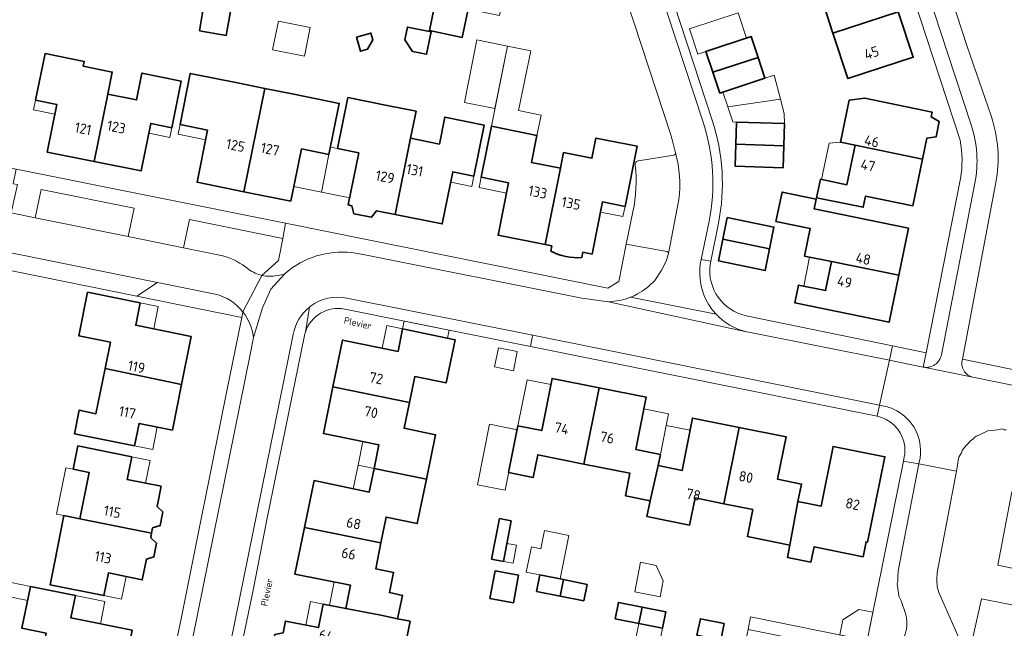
# Model space of a CAD drawing. Header units: metres. Extents: x 149984 to 156489, y 469398 to 478068.
# Tile 220 of 256: x 153202 to 153331, y 472093 to 472173. Entities that reach past the tile are written whole.
import ezdxf
from ezdxf.enums import TextEntityAlignment as Align

# ---------------------------------------------------------------- set-up
doc = ezdxf.new("R2010")
doc.units = ezdxf.units.M
doc.header["$LTSCALE"] = 0.75
for name, color, linetype, lineweight in [('B-WE-GR-BEPLANTING_CULTUUR_HEESTERS-GV', 252, 'Continuous', 18), ('B-WE-GR-BEPLANTING_CULTUUR_ROOS-GV', 252, 'Continuous', 18), ('B-WE-OG-BEBOUWING-GV', 6, 'Continuous', 35), ('B-WE-OG-BEBOUWING-T18', 1, 'Continuous', 18), ('B-WE-OG-BEBOUWING_LAGE TRAFO-GV', 6, 'Continuous', 18), ('B-WE-OG-BEBOUWING_LUIFEL-GV', 6, 'Continuous', 18), ('B-WE-OG-BEBOUWING_OVERBOUWING-GV', 6, 'Continuous', 18), ('B-WE-OG-TERREIN_BEGROEID-GV', 252, 'Continuous', 18), ('B-WE-OG-TERREIN_ERF-GV', 252, 'Continuous', 18), ('B-WE-OG-TOPOGRAFIE-T18', 7, 'Continuous', 18), ('B-WE-OG-WATER_MEER-GV', 252, 'Continuous', 18), ('B-WE-VH-GESLOTENVERHARDING_ASFALT-GV', 252, 'Continuous', 18), ('B-WE-VH-OPENVERHARDING_BETONSTRAATSTEEN-GV', 252, 'Continuous', 18), ('B-WE-VH-OPENVERHARDING_TEGEL-GV', 252, 'Continuous', 18)]:
    doc.layers.add(name, color=color, linetype=linetype, lineweight=lineweight)
doc.styles.add('NLCS-ISO-M500-T18', font='NLCS-ISO.ttf', dxfattribs={"height": 0.9})
doc.styles.add('NLCS-ISO-M750-T18', font='NLCS-ISO.ttf', dxfattribs={"height": 1.35})

msp = doc.modelspace()

# ---------------------------------------------------------------- linework, layer by layer
at = {"layer": 'B-WE-GR-BEPLANTING_CULTUUR_HEESTERS-GV', "flags": 128}
for points in [[(153234.037, 472139.461), (153236.192, 472141.386), (153236.756, 472144.3), (153224.542, 472146.785), (153223.783, 472143.068), (153228.897, 472142.037)], [(153227.926, 472137.014), (153220.357, 472138.535), (153217.641, 472136.752)], [(153217.641, 472136.752), (153231.4, 472133.931), (153231.554, 472134.678)], [(153407.845, 472053.849), (153398.314, 472078.218), (153379.365, 472082.767), (153377.323, 472083.311), (153376.078, 472083.959), (153375.736, 472084.256), (153372.085, 472087.877), (153371.501, 472088.253), (153338.872, 472095.015), (153328.275, 472097.085), (153326.698, 472090.078)]]:
    msp.add_lwpolyline(points, dxfattribs=at)
at = {"layer": 'B-WE-GR-BEPLANTING_CULTUUR_HEESTERS-GV'}
for points in [[(153228.897, 472142.037, -0.1021379), (153232.304, 472140.245)], [(153232.304, 472140.245, 0.1014233), (153234.037, 472139.461)], [(153231.554, 472134.678, 0.1676507), (153227.926, 472137.014)]]:
    msp.add_lwpolyline(points, format="xyb", dxfattribs=at)
at = {"layer": 'B-WE-GR-BEPLANTING_CULTUUR_ROOS-GV', "flags": 128}
msp.add_lwpolyline([(153216.516, 472144.531), (153217.308, 472148.251), (153205.115, 472150.711), (153204.367, 472146.988)], close=True, dxfattribs=at)
at = {"layer": 'B-WE-OG-BEBOUWING-GV', "flags": 128}
for points in [[(153308.805, 472171.192), (153317.35, 472173.99), (153315.39, 472179.95), (153304.56, 472176.38), (153305.32, 472174.08), (153307.61, 472174.84)], [(153261.764, 472177.879), (153257.484, 472178.762), (153255.988, 472171.51), (153260.268, 472170.627), (153261.03, 472174.32)], [(153225.842, 472171.492), (153229.371, 472170.892), (153229.948, 472174.283), (153226.419, 472174.883)], [(153308.805, 472171.192), (153310.76, 472165.22), (153319.31, 472168.03), (153317.35, 472173.99)], [(153256.185, 472171.339), (153253.085, 472171.967), (153252.751, 472170.322), (153253.735, 472168.787), (153255.592, 472168.411)], [(153246.416, 472170.656), (153246.938, 472168.803), (153247.869, 472169.066), (153248.56, 472170.3), (153248.309, 472171.19)], [(153293.08, 472166.055), (153298.992, 472168), (153298.09, 472170.74), (153292.18, 472168.79)], [(153212.07, 472154.37), (153213.85, 472163.195), (153214.432, 472166.079), (153210.651, 472166.842), (153210.78, 472167.48), (153205.64, 472168.51), (153204.4, 472162.4), (153207.18, 472161.84), (153205.92, 472155.61)], [(153298.992, 472168), (153293.08, 472166.055), (153293.98, 472163.32), (153299.89, 472165.27)], [(153213.85, 472163.195), (153212.07, 472154.37), (153218.22, 472153.13), (153219.48, 472159.36), (153222.23, 472158.8), (153223.46, 472164.91), (153218.33, 472165.94), (153217.63, 472162.43)], [(153234.416, 472163.95), (153230.63, 472164.71), (153224.66, 472165.91), (153223.31, 472159.21), (153226.91, 472158.49), (153225.54, 472151.66), (153231.68, 472150.42)], [(153231.68, 472150.42), (153237.82, 472149.18), (153239.2, 472156.02), (153242.81, 472155.29), (153244.16, 472161.98), (153238.2, 472163.19), (153234.416, 472163.95)], [(153251.495, 472147.435), (153253.5, 472157.425), (153254.213, 472160.943), (153250.43, 472161.71), (153245.3, 472162.75), (153243.95, 472156.07), (153246.72, 472155.5), (153245.34, 472148.68), (153245.807, 472148.586), (153246.09, 472147.527), (153248.378, 472147.065), (153249.051, 472147.929)], [(153320.523, 472154.688), (153321.089, 472157.409), (153322.306, 472157.588), (153322.709, 472159.598), (153321.655, 472160.233), (153321.78, 472160.84), (153312.96, 472162.66), (153310.908, 472162.385), (153309.782, 472156.92), (153311.695, 472156.525)], [(153251.495, 472147.435), (153257.65, 472146.19), (153259.03, 472153.01), (153261.78, 472152.46), (153263.13, 472159.14), (153257.99, 472160.18), (153257.28, 472156.66), (153253.5, 472157.425)], [(153296.08, 472156.655), (153302.37, 472156.44), (153302.47, 472159.33), (153296.18, 472159.54)], [(153271.111, 472143.485), (153273.12, 472153.505), (153269.35, 472154.26), (153270.05, 472157.78), (153264.08, 472158.98), (153262.74, 472152.3), (153266.32, 472151.58), (153264.95, 472144.72)], [(153302.37, 472156.44), (153296.08, 472156.655), (153295.98, 472153.77), (153302.27, 472153.55)], [(153320.523, 472154.688), (153311.695, 472156.525), (153310.623, 472151.324), (153307.164, 472152.038), (153306.667, 472149.629), (153312.769, 472148.37), (153313.073, 472149.845), (153319.25, 472148.57)], [(153308.61, 472141.255), (153317.42, 472139.48), (153318.69, 472145.64), (153306.34, 472148.19), (153306.6, 472149.449), (153302.134, 472150.371), (153301.341, 472146.527), (153305.806, 472145.605), (153305.058, 472141.983)], [(153294.39, 472144.185), (153300.505, 472142.95), (153301.08, 472145.78), (153294.96, 472147.02)], [(153300.505, 472142.95), (153294.39, 472144.185), (153293.82, 472141.35), (153299.93, 472140.12)], [(153317.42, 472139.48), (153308.61, 472141.255), (153307.83, 472137.47), (153304.31, 472138.19), (153303.83, 472135.86), (153316.15, 472133.32)], [(153223.513, 472125.181), (153224.77, 472131.47), (153217.51, 472132.93), (153218.08, 472135.86), (153211.22, 472137.25), (153210.08, 472131.54), (153214.19, 472130.72), (153213.495, 472127.252)], [(153243.34, 472124.865), (153253.355, 472122.83), (153254.05, 472126.21), (153258.16, 472125.37), (153259.32, 472131.04), (153252.46, 472132.46), (153251.87, 472129.5), (153244.59, 472130.98)], [(153223.513, 472125.181), (153213.495, 472127.252), (153212.31, 472121.34), (153210.09, 472121.79), (153209.48, 472118.73), (153217.37, 472117.15), (153217.95, 472120.08), (153222.32, 472119.21)], [(153278.18, 472124.745), (153272.03, 472125.96), (153270.68, 472119.13), (153267.56, 472119.75), (153266.34, 472113.65), (153269.56, 472113.01), (153270.16, 472115.97), (153276.195, 472114.755)], [(153253.355, 472122.83), (153243.34, 472124.865), (153242.09, 472118.75), (153249.36, 472117.25), (153248.725, 472114.17), (153255.575, 472112.78), (153256.77, 472118.6), (153252.66, 472119.45)], [(153284.86, 472109.95), (153285.94, 472114.55), (153286.22, 472116.02), (153282.99, 472116.66), (153284.33, 472123.53), (153278.18, 472124.745), (153276.195, 472114.755), (153282.23, 472113.54), (153281.64, 472110.61)], [(153294.525, 472109.56), (153296.545, 472119.535), (153290.41, 472120.77), (153289.07, 472113.93), (153285.94, 472114.55), (153284.86, 472109.95), (153284.45, 472107.9), (153290.03, 472106.77), (153290.75, 472110.32)], [(153294.525, 472109.56), (153298.3, 472108.8), (153297.6, 472105.26), (153303.17, 472104.152), (153304.227, 472109.848), (153304.69, 472112.14), (153301.56, 472112.77), (153302.68, 472118.3), (153296.545, 472119.535)], [(153219.593, 472105.69), (153219.73, 472106.39), (153220.73, 472106.69), (153221.08, 472108.49), (153220.3, 472109.19), (153220.83, 472111.85), (153216.41, 472112.74), (153217, 472115.69), (153209.95, 472117.12), (153209.34, 472114.07), (153211.4, 472113.66), (153210.176, 472107.599)], [(153303.17, 472104.152), (153302.85, 472102.53), (153305.93, 472101.91), (153306.339, 472103.92), (153312.739, 472102.619), (153313.134, 472104.58), (153313.33, 472104.54), (153315.6, 472115.7), (153308.83, 472117.07), (153307.252, 472109.237), (153304.227, 472109.848)], [(153239.595, 472106.46), (153249.615, 472104.42), (153250.3, 472107.8), (153254.38, 472106.96), (153255.575, 472112.78), (153248.725, 472114.17), (153248.09, 472111.09), (153240.86, 472112.58)], [(153219.593, 472105.69), (153210.176, 472107.599), (153208.082, 472108.011), (153206.9, 472102), (153206.3, 472098.95), (153213.35, 472097.53), (153213.94, 472100.49), (153218.37, 472099.59), (153218.91, 472102.31), (153219.9, 472102.6), (153220.25, 472104.4), (153219.48, 472105.11)], [(153265.136, 472107.606), (153264.111, 472102.307), (153265.646, 472102.01), (153266.671, 472107.309)], [(153249.615, 472104.42), (153239.595, 472106.46), (153238.33, 472100.34), (153245.63, 472098.9), (153245.01, 472095.83), (153249.59, 472094.95), (153251.81, 472094.5), (153252.46, 472097.55), (153250.72, 472097.92), (153251.27, 472100.57), (153248.93, 472101.04)], [(153264.564, 472100.77), (153263.887, 472097.16), (153266.962, 472096.583), (153267.638, 472100.193)], [(153273.102, 472097.464), (153273.522, 472099.621), (153270.44, 472100.24), (153270.01, 472098.08)], [(153204.89, 472088.31), (153215.65, 472086.11), (153217.05, 472092.99), (153209.02, 472094.61), (153209.61, 472097.55), (153203.75, 472098.74), (153202.62, 472093.25), (153205.78, 472092.6)], [(153273.102, 472097.464), (153276.18, 472096.85), (153276.61, 472099), (153273.522, 472099.621)], [(153249.59, 472094.95), (153245.01, 472095.83), (153242.06, 472096.42), (153241.45, 472093.34), (153237.11, 472094.2), (153236.797, 472092.631), (153235.729, 472092.436), (153235.133, 472089.445), (153236.045, 472088.855), (153235.884, 472088.048), (153245.69, 472086.095), (153251.598, 472084.918), (153253.44, 472094.17), (153251.81, 472094.5)], [(153283.821, 472096.023), (153280.71, 472096.64), (153280.29, 472094.49), (153283.381, 472093.87)], [(153283.821, 472096.023), (153283.381, 472093.87), (153286.47, 472093.25), (153286.91, 472095.41)], [(153291, 472092.34), (153294.13, 472091.71), (153294.56, 472093.87), (153291.44, 472094.49)]]:
    msp.add_lwpolyline(points, close=True, dxfattribs=at)
msp.add_lwpolyline([(153275.934, 472141.806), (153276.071, 472142.49), (153277.27, 472142.25), (153278.63, 472149.08), (153281.58, 472148.49), (153283.16, 472156.36), (153277.768, 472157.442), (153277.237, 472154.792), (153273.526, 472155.537), (153273.12, 472153.505), (153271.111, 472143.485), (153271.987, 472143.309), (153271.851, 472142.63)], dxfattribs=at)
at = {"layer": 'B-WE-OG-BEBOUWING-GV'}
msp.add_lwpolyline([(153271.851, 472142.63, 0.1460053), (153275.934, 472141.806)], format="xyb", dxfattribs=at)
at = {"layer": 'B-WE-OG-BEBOUWING_LAGE TRAFO-GV', "flags": 128}
msp.add_lwpolyline([(153265, 472129.97), (153264.49, 472127.48), (153266.97, 472126.97), (153267.47, 472129.48)], close=True, dxfattribs=at)
at = {"layer": 'B-WE-OG-BEBOUWING_LUIFEL-GV', "flags": 128}
for points in [[(153292.18, 472168.79), (153297.466, 472170.534), (153296.378, 472173.829), (153290.027, 472171.734), (153291.114, 472168.438)], [(153264.08, 472158.98), (153270.05, 472157.78), (153270.586, 472160.446), (153267.652, 472161.035), (153269.229, 472168.879), (153266.192, 472169.49)], [(153299.89, 472165.27), (153294.397, 472163.457), (153295.034, 472161.524), (153301.938, 472162.529), (153301.115, 472165.674)], [(153204.4, 472162.4), (153204.14, 472161.12), (153206.92, 472160.556), (153207.18, 472161.84)], [(153301.938, 472162.529), (153295.034, 472161.524), (153295.715, 472159.556), (153302.47, 472159.33), (153302.428, 472160.655)], [(153222.23, 472158.8), (153219.48, 472159.36), (153219.221, 472158.08), (153221.973, 472157.526)], [(153223.31, 472159.21), (153223.052, 472157.93), (153226.652, 472157.204), (153226.91, 472158.49)], [(153309.782, 472156.92), (153308.293, 472156.793), (153307.306, 472152.009), (153310.623, 472151.324), (153311.695, 472156.525)], [(153242.81, 472155.29), (153239.2, 472156.02), (153238.207, 472151.099), (153241.817, 472150.371)], [(153243.95, 472156.07), (153243.006, 472156.261), (153242.81, 472155.29), (153241.817, 472150.371), (153245.531, 472149.621), (153246.72, 472155.5)], [(153261.78, 472152.46), (153259.03, 472153.01), (153258.759, 472151.67), (153261.508, 472151.114)], [(153262.74, 472152.3), (153262.471, 472150.96), (153266.053, 472150.241), (153266.32, 472151.58)], [(153281.58, 472148.49), (153278.63, 472149.08), (153278.364, 472147.743), (153281.311, 472147.151)], [(153308.61, 472141.255), (153305.753, 472141.839), (153304.978, 472138.053), (153307.83, 472137.47)], [(153218.08, 472135.86), (153217.51, 472132.93), (153219.869, 472132.456), (153220.461, 472135.378)], [(153252.46, 472132.46), (153258.324, 472131.246), (153258.535, 472132.297), (153252.663, 472133.477)], [(153252.46, 472132.46), (153250.407, 472132.885), (153249.793, 472129.922), (153251.87, 472129.5)], [(153267.56, 472119.75), (153270.68, 472119.13), (153271.872, 472125.159), (153268.766, 472125.78)], [(153286.958, 472119.804), (153287.259, 472121.349), (153284.028, 472121.98), (153282.99, 472116.66), (153286.22, 472116.02)], [(153217.37, 472117.15), (153219.746, 472116.674), (153220.333, 472119.606), (153217.95, 472120.08)], [(153290.1, 472119.188), (153286.958, 472119.804), (153286.22, 472116.02), (153285.94, 472114.55), (153289.07, 472113.93)], [(153246.625, 472114.596), (153248.725, 472114.17), (153249.36, 472117.25), (153247.252, 472117.685)], [(153217, 472115.69), (153216.41, 472112.74), (153218.785, 472112.262), (153219.382, 472115.207)], [(153210.176, 472107.599), (153211.4, 472113.66), (153209.34, 472114.07), (153208.37, 472114.266), (153207.145, 472108.2), (153208.082, 472108.011)], [(153248.725, 472114.17), (153246.625, 472114.596), (153246.001, 472111.521), (153248.09, 472111.09)], [(153265.646, 472102.01), (153266.913, 472101.765), (153267.367, 472104.114), (153266.1, 472104.359)], [(153213.35, 472097.53), (153215.654, 472097.062), (153216.255, 472100.02), (153213.94, 472100.49)], [(153203.75, 472098.74), (153201.207, 472099.256), (153200.83, 472097.401), (153203.368, 472096.886)], [(153243.49, 472099.322), (153242.885, 472096.255), (153245.01, 472095.83), (153245.63, 472098.9)], [(153209.61, 472097.55), (153209.02, 472094.61), (153212.892, 472093.829), (153213.485, 472096.768)], [(153242.06, 472096.42), (153240.406, 472096.748), (153239.796, 472093.668), (153241.45, 472093.34)], [(153283.381, 472093.87), (153282.679, 472090.371), (153285.768, 472089.751), (153286.47, 472093.25)]]:
    msp.add_lwpolyline(points, close=True, dxfattribs=at)
at = {"layer": 'B-WE-OG-BEBOUWING_OVERBOUWING-GV', "flags": 128}
for points in [[(153236.191, 472172.764), (153235.428, 472168.995), (153239.594, 472168.152), (153240.357, 472171.92)], [(153264.548, 472161.308), (153266.192, 472169.49), (153262.193, 472170.294), (153260.548, 472162.112)], [(153267.457, 472119.235), (153263.834, 472119.959), (153262.253, 472112.052), (153265.876, 472111.328)], [(153273.075, 472099.711), (153274.218, 472105.399), (153271.026, 472106.04), (153270.547, 472103.652), (153269.314, 472103.899), (153268.651, 472100.599), (153270.44, 472100.24)], [(153282.855, 472098.007), (153286.164, 472097.35), (153286.581, 472099.451), (153285.671, 472101.488), (153283.626, 472101.894)], [(153309.698, 472092.387), (153313.3, 472091.661), (153314.043, 472095.344), (153312.191, 472095.717), (153310.097, 472094.362)]]:
    msp.add_lwpolyline(points, close=True, dxfattribs=at)
at = {"layer": 'B-WE-OG-TERREIN_BEGROEID-GV', "flags": 128}
for points in [[(153306.94, 472228.96), (153326.38, 472169.45), (153329.51, 472160.33)], [(153330.14, 472151.61), (153325.761, 472128.483), (153334.683, 472126.642)], [(153331.464, 472119.256), (153331.21, 472119.254), (153330.978, 472119.347), (153330.337, 472119.229), (153330.002, 472119.202), (153329.092, 472119.085), (153328.246, 472118.726), (153327.901, 472118.542), (153327.576, 472118.404), (153327.343, 472118.228), (153327.073, 472117.96), (153326.858, 472117.831), (153326.402, 472117.368), (153326.196, 472117.127), (153325.73, 472116.507), (153325.617, 472116.229), (153325.421, 472115.877), (153325.281, 472115.664), (153325.208, 472115.279), (153325.139, 472114.912), (153325.1, 472114.55), (153324.966, 472113.837), (153322.466, 472100.565), (153322.388, 472099.572), (153322.459, 472098.68), (153322.651, 472097.955), (153325.295, 472091.991)], [(153326.698, 472090.078), (153328.275, 472097.085), (153338.872, 472095.015), (153371.501, 472088.253), (153372.085, 472087.877), (153375.736, 472084.256), (153376.078, 472083.959), (153377.323, 472083.311), (153379.365, 472082.767), (153398.314, 472078.218), (153395.115, 472086.399), (153392.894, 472088.376), (153330.4, 472101.51), (153332.238, 472111.124), (153333.907, 472110.795)]]:
    msp.add_lwpolyline(points, dxfattribs=at)
at = {"layer": 'B-WE-OG-TERREIN_BEGROEID-GV'}
msp.add_lwpolyline([(153329.51, 472160.33, -0.1295901), (153330.14, 472151.61)], format="xyb", dxfattribs=at)
at = {"layer": 'B-WE-OG-TERREIN_ERF-GV', "flags": 128}
for points in [[(153325.46, 472157.15), (153302.81, 472226.32), (153302.28, 472227.98), (153301.73, 472230.27), (153300.79, 472234.36), (153300.25, 472237.44), (153299.87, 472240.49), (153299.838, 472241.22), (153291.078, 472243.049), (153290.465, 472242.853), (153268.69, 472235.898), (153268.985, 472234.942), (153268.638, 472234.819), (153281.48, 472195.01), (153293.01, 472159.79)], [(153181.95, 472207.469), (153172.64, 472161.452), (153172.273, 472159.514), (153172.25, 472159.34), (153201.839, 472153.386), (153237.141, 472146.288), (153279.35, 472137.8), (153280.75, 472138.67), (153281.749, 472143.56), (153282.61, 472147.77)], [(153288.19, 472155.52), (153287.86, 472156.9), (153287.59, 472157.88), (153276.935, 472190.335), (153276.418, 472191.911), (153276.28, 472192.33)], [(153271.851, 472142.63), (153271.987, 472143.309), (153271.111, 472143.485), (153264.95, 472144.72), (153266.32, 472151.58), (153262.74, 472152.3), (153264.08, 472158.98), (153270.05, 472157.78), (153269.35, 472154.26), (153273.12, 472153.505), (153273.526, 472155.537), (153277.237, 472154.792), (153277.768, 472157.442), (153283.16, 472156.36), (153281.58, 472148.49), (153278.63, 472149.08), (153277.27, 472142.25), (153276.071, 472142.49)], [(153283.36, 472154.48), (153287.96, 472155.21)], [(153297.46, 472134.18), (153316.62, 472130.232), (153321, 472129.33), (153325.49, 472152.13)], [(153293.81, 472146.3), (153292.803, 472141.303), (153292.729, 472140.879)], [(153217.641, 472136.752), (153185.732, 472143.208), (153171.968, 472145.776), (153171.425, 472142.896), (153170.3, 472137.193), (153169.49, 472133.09), (153164.34, 472107.63), (153162.025, 472096.069)], [(153276.071, 472142.49), (153275.934, 472141.806)], [(153220.949, 472082.371), (153223.49, 472094.71), (153229.39, 472124.12), (153231.4, 472133.931), (153217.641, 472136.752)], [(153314.581, 472121.01), (153269.193, 472130.154), (153244.888, 472135.04)], [(153236.797, 472092.631), (153237.11, 472094.2), (153241.45, 472093.34), (153242.06, 472096.42), (153245.01, 472095.83), (153245.63, 472098.9), (153238.33, 472100.34), (153239.595, 472106.46), (153240.86, 472112.58), (153248.09, 472111.09), (153248.725, 472114.17), (153249.36, 472117.25), (153242.09, 472118.75), (153243.34, 472124.865), (153244.59, 472130.98), (153251.87, 472129.5), (153252.46, 472132.46), (153259.32, 472131.04), (153258.16, 472125.37), (153254.05, 472126.21), (153253.355, 472122.83), (153252.66, 472119.45), (153256.77, 472118.6), (153255.575, 472112.78), (153254.38, 472106.96), (153250.3, 472107.8), (153249.615, 472104.42), (153248.93, 472101.04), (153251.27, 472100.57), (153250.72, 472097.92), (153252.46, 472097.55), (153251.81, 472094.5), (153253.44, 472094.17), (153251.598, 472084.918)], [(153239.604, 472131.578), (153234.69, 472107.46), (153232.87, 472098.25), (153230.96, 472089.01), (153229.167, 472079.852), (153231.329, 472079.113), (153231.485, 472079.14), (153237.365, 472077.8), (153238.34, 472077.56)], [(153295.154, 472080.952), (153296.661, 472088.186), (153297.691, 472093.068), (153298.023, 472094.741), (153313.3, 472091.661), (153318.036, 472115.147), (153318.15, 472115.71)]]:
    msp.add_lwpolyline(points, dxfattribs=at)
for points in [[(153262.243, 472180.199), (153262.47, 472181.3), (153266.31, 472180.51), (153267.71, 472187.36), (153275.29, 472185.8), (153273.18, 472175.49), (153265.85, 472176.99), (153265.13, 472173.48), (153261.03, 472174.32), (153260.268, 472170.627), (153255.988, 472171.51), (153257.484, 472178.762), (153261.764, 472177.879)], [(153317.35, 472173.99), (153319.31, 472168.03), (153310.76, 472165.22), (153308.805, 472171.192), (153307.61, 472174.84), (153305.32, 472174.08), (153304.56, 472176.38), (153315.39, 472179.95)], [(153225.842, 472171.492), (153226.419, 472174.883), (153229.948, 472174.283), (153229.371, 472170.892)], [(153256.185, 472171.339), (153255.592, 472168.411), (153253.735, 472168.787), (153252.751, 472170.322), (153253.085, 472171.967)], [(153246.416, 472170.656), (153248.309, 472171.19), (153248.56, 472170.3), (153247.869, 472169.066), (153246.938, 472168.803)], [(153292.18, 472168.79), (153298.09, 472170.74), (153298.992, 472168), (153299.89, 472165.27), (153293.98, 472163.32), (153293.08, 472166.055)], [(153213.85, 472163.195), (153217.63, 472162.43), (153218.33, 472165.94), (153223.46, 472164.91), (153222.23, 472158.8), (153219.48, 472159.36), (153218.22, 472153.13), (153212.07, 472154.37), (153205.92, 472155.61), (153207.18, 472161.84), (153204.4, 472162.4), (153205.64, 472168.51), (153210.78, 472167.48), (153210.651, 472166.842), (153214.432, 472166.079)], [(153234.416, 472163.95), (153238.2, 472163.19), (153244.16, 472161.98), (153242.81, 472155.29), (153239.2, 472156.02), (153237.82, 472149.18), (153231.68, 472150.42), (153225.54, 472151.66), (153226.91, 472158.49), (153223.31, 472159.21), (153224.66, 472165.91), (153230.63, 472164.71)], [(153253.5, 472157.425), (153257.28, 472156.66), (153257.99, 472160.18), (153263.13, 472159.14), (153261.78, 472152.46), (153259.03, 472153.01), (153257.65, 472146.19), (153251.495, 472147.435), (153249.051, 472147.929), (153248.378, 472147.065), (153246.09, 472147.527), (153245.807, 472148.586), (153245.34, 472148.68), (153246.72, 472155.5), (153243.95, 472156.07), (153245.3, 472162.75), (153250.43, 472161.71), (153254.213, 472160.943)], [(153320.523, 472154.688), (153319.25, 472148.57), (153313.073, 472149.845), (153312.769, 472148.37), (153306.667, 472149.629), (153307.164, 472152.038), (153310.623, 472151.324), (153311.695, 472156.525), (153309.782, 472156.92), (153310.908, 472162.385), (153312.96, 472162.66), (153321.78, 472160.84), (153321.655, 472160.233), (153322.709, 472159.598), (153322.306, 472157.588), (153321.089, 472157.409)], [(153302.37, 472156.44), (153302.27, 472153.55), (153295.98, 472153.77), (153296.08, 472156.655), (153296.18, 472159.54), (153302.47, 472159.33)], [(153307.83, 472137.47), (153308.61, 472141.255), (153305.058, 472141.983), (153305.806, 472145.605), (153301.341, 472146.527), (153302.134, 472150.371), (153306.6, 472149.449), (153306.34, 472148.19), (153318.69, 472145.64), (153317.42, 472139.48), (153316.15, 472133.32), (153303.83, 472135.86), (153304.31, 472138.19)], [(153294.39, 472144.185), (153294.96, 472147.02), (153301.08, 472145.78), (153300.505, 472142.95), (153299.93, 472140.12), (153293.82, 472141.35)], [(153213.495, 472127.252), (153214.19, 472130.72), (153210.08, 472131.54), (153211.22, 472137.25), (153218.08, 472135.86), (153217.51, 472132.93), (153224.77, 472131.47), (153223.513, 472125.181), (153222.32, 472119.21), (153217.95, 472120.08), (153217.37, 472117.15), (153209.48, 472118.73), (153210.09, 472121.79), (153212.31, 472121.34)], [(153265, 472129.97), (153267.47, 472129.48), (153266.97, 472126.97), (153264.49, 472127.48)], [(153303.17, 472104.152), (153297.6, 472105.26), (153298.3, 472108.8), (153294.525, 472109.56), (153290.75, 472110.32), (153290.03, 472106.77), (153284.45, 472107.9), (153284.86, 472109.95), (153281.64, 472110.61), (153282.23, 472113.54), (153276.195, 472114.755), (153270.16, 472115.97), (153269.56, 472113.01), (153266.34, 472113.65), (153267.56, 472119.75), (153270.68, 472119.13), (153272.03, 472125.96), (153278.18, 472124.745), (153284.33, 472123.53), (153282.99, 472116.66), (153286.22, 472116.02), (153285.94, 472114.55), (153289.07, 472113.93), (153290.41, 472120.77), (153296.545, 472119.535), (153302.68, 472118.3), (153301.56, 472112.77), (153304.69, 472112.14), (153304.227, 472109.848), (153307.252, 472109.237), (153308.83, 472117.07), (153315.6, 472115.7), (153313.33, 472104.54), (153313.134, 472104.58), (153312.739, 472102.619), (153306.339, 472103.92), (153305.93, 472101.91), (153302.85, 472102.53)], [(153210.176, 472107.599), (153211.4, 472113.66), (153209.34, 472114.07), (153209.95, 472117.12), (153217, 472115.69), (153216.41, 472112.74), (153220.83, 472111.85), (153220.3, 472109.19), (153221.08, 472108.49), (153220.73, 472106.69), (153219.73, 472106.39), (153219.593, 472105.69), (153219.48, 472105.11), (153220.25, 472104.4), (153219.9, 472102.6), (153218.91, 472102.31), (153218.37, 472099.59), (153213.94, 472100.49), (153213.35, 472097.53), (153206.3, 472098.95), (153206.9, 472102), (153208.082, 472108.011)], [(153265.136, 472107.606), (153266.671, 472107.309), (153265.646, 472102.01), (153264.111, 472102.307)], [(153263.887, 472097.16), (153264.564, 472100.77), (153267.638, 472100.193), (153266.962, 472096.583)], [(153273.522, 472099.621), (153276.61, 472099), (153276.18, 472096.85), (153273.102, 472097.464), (153270.01, 472098.08), (153270.44, 472100.24)], [(153204.89, 472088.31), (153205.78, 472092.6), (153202.62, 472093.25), (153203.75, 472098.74), (153209.61, 472097.55), (153209.02, 472094.61), (153217.05, 472092.99), (153215.65, 472086.11)], [(153283.381, 472093.87), (153280.29, 472094.49), (153280.71, 472096.64), (153283.821, 472096.023), (153286.91, 472095.41), (153286.47, 472093.25)], [(153291, 472092.34), (153291.44, 472094.49), (153294.56, 472093.87), (153294.13, 472091.71)]]:
    msp.add_lwpolyline(points, close=True, dxfattribs=at)
at = {"layer": 'B-WE-OG-TERREIN_ERF-GV'}
for points in [[(153293.01, 472159.79, -0.128988), (153293.81, 472146.3)], [(153325.49, 472152.13, 0.0936245), (153325.46, 472157.15)], [(153287.96, 472155.21, 0.4114108), (153288.19, 472155.52)], [(153282.61, 472147.77, 0.08013), (153282.91, 472153.91)], [(153282.91, 472153.91, -0.4313993), (153283.36, 472154.48)], [(153275.934, 472141.806, -0.1460053), (153271.851, 472142.63)], [(153292.729, 472140.879, 0.3933492), (153297.46, 472134.18)], [(153244.888, 472135.04, 0.3816628), (153239.721, 472132.014)], [(153239.721, 472132.014, 0.0258313), (153239.604, 472131.578)], [(153315.199, 472120.838, 0.0355473), (153314.581, 472121.01)], [(153318.2, 472117.054, 0.2872527), (153315.199, 472120.838)], [(153318.15, 472115.71, 0.0744125), (153318.2, 472117.054)]]:
    msp.add_lwpolyline(points, format="xyb", dxfattribs=at)
at = {"layer": 'B-WE-OG-WATER_MEER-GV', "flags": 128}
msp.add_lwpolyline([(153403.255, 472047.399), (153406.491, 472032.226), (153398.265, 472021.714), (153400.876, 472019.703), (153403.64, 472017.573), (153405.393, 472016.972), (153423.883, 472024.545), (153427.219, 472032.528), (153421.733, 472046.341), (153420.128, 472050.382), (153403.431, 472092.422), (153396.832, 472098.381), (153395.874, 472098.57), (153333.907, 472110.795), (153332.238, 472111.124), (153330.4, 472101.51), (153392.894, 472088.376), (153395.115, 472086.399), (153398.314, 472078.218), (153407.845, 472053.849)], close=True, dxfattribs=at)
at = {"layer": 'B-WE-VH-GESLOTENVERHARDING_ASFALT-GV', "flags": 128}
for points in [[(153329.51, 472160.33), (153326.38, 472169.45), (153306.94, 472228.96)], [(153304.3, 472228.2), (153323.8, 472168.59), (153326.9, 472159.19)], [(153327.39, 472151.55), (153323.01, 472129.07)], [(153325.761, 472128.483), (153330.14, 472151.61)], [(153320.648, 472127.452), (153327.111, 472126.11)]]:
    msp.add_lwpolyline(points, dxfattribs=at)
at = {"layer": 'B-WE-VH-GESLOTENVERHARDING_ASFALT-GV'}
for points in [[(153330.14, 472151.61, 0.1295901), (153329.51, 472160.33)], [(153326.9, 472159.19, -0.1295854), (153327.39, 472151.55)], [(153323.01, 472129.07, -0.4160095), (153320.648, 472127.452)], [(153327.111, 472126.11, -0.4236981), (153325.761, 472128.483)]]:
    msp.add_lwpolyline(points, format="xyb", dxfattribs=at)
at = {"layer": 'B-WE-VH-OPENVERHARDING_BETONSTRAATSTEEN-GV', "flags": 128}
for points in [[(153293.01, 472159.79), (153281.48, 472195.01), (153280.28, 472194.63), (153280.736, 472193.242)], [(153280.736, 472193.242), (153281.221, 472191.763), (153291.84, 472159.41)], [(153291.84, 472159.41), (153281.221, 472191.763), (153276.935, 472190.335), (153287.59, 472157.88), (153287.86, 472156.9), (153288.19, 472155.52)], [(153287.96, 472155.21), (153283.36, 472154.48)], [(153216.516, 472144.531), (153204.367, 472146.988), (153201.221, 472147.645), (153175.793, 472152.95)], [(153288.62, 472149.38), (153287.265, 472142.327), (153286.97, 472141.34), (153286.3, 472140.05), (153285.49, 472138.81)], [(153287.265, 472142.327), (153288.62, 472149.38)], [(153282.61, 472147.77), (153281.749, 472143.56), (153287.05, 472142.58)], [(153177.163, 472147.261), (153183.896, 472145.91), (153220.357, 472138.535), (153227.926, 472137.014)], [(153291.37, 472140.37), (153291.4, 472140.94), (153291.528, 472141.539), (153292.6, 472146.54)], [(153292.6, 472146.54), (153291.528, 472141.539), (153292.803, 472141.303), (153293.81, 472146.3)], [(153228.897, 472142.037), (153223.783, 472143.068), (153216.516, 472144.531)], [(153297.486, 472132.072), (153279.4, 472136.01), (153275.92, 472136.46), (153247.498, 472142.136), (153245.793, 472142.439)], [(153237.13, 472139.767), (153236.967, 472139.589), (153235.21, 472137.666), (153234.101, 472135.211), (153232.922, 472131.331), (153232.533, 472129.318), (153223.6, 472085.14)], [(153236.967, 472139.589), (153237.13, 472139.767), (153236.919, 472139.581), (153236.019, 472139.435)], [(153234.037, 472139.461), (153231.554, 472134.678)], [(153231.554, 472134.678), (153234.037, 472139.461)], [(153232.922, 472131.331), (153234.101, 472135.211), (153235.21, 472137.666), (153236.967, 472139.589)], [(153245.149, 472136.487), (153269.276, 472131.673), (153314.904, 472122.457), (153316.202, 472128.338), (153297.77, 472132.01), (153297.486, 472132.072)], [(153279.4, 472136.01), (153297.486, 472132.072)], [(153293.494, 472134.391), (153282.29, 472136.602)], [(153282.29, 472136.602), (153293.494, 472134.391)], [(153239.721, 472132.014), (153240.254, 472135.314)], [(153240.254, 472135.314), (153240.394, 472135.423)], [(153222.05, 472082.74), (153227.41, 472080.08), (153228.16, 472082.68), (153238.148, 472131.726)], [(153238.148, 472131.726), (153228.16, 472082.68), (153227.41, 472080.08), (153227.51, 472080.13), (153229.167, 472079.852), (153230.96, 472089.01), (153232.87, 472098.25), (153234.69, 472107.46), (153239.604, 472131.578)], [(153269.193, 472130.154), (153314.581, 472121.01), (153314.904, 472122.457), (153269.276, 472131.673)], [(153269.434, 472131.345), (153269.193, 472130.154)], [(153317.637, 472128.052), (153316.202, 472128.338), (153314.904, 472122.457), (153315.498, 472122.337)], [(153332.712, 472125.005), (153327.111, 472126.11), (153320.648, 472127.452), (153320.635, 472127.455), (153320.61, 472127.46), (153317.637, 472128.052)], [(153320.157, 472115.212), (153320.069, 472114.763), (153324.966, 472113.837), (153325.1, 472114.55), (153325.139, 472114.912), (153325.208, 472115.279), (153325.281, 472115.664), (153325.421, 472115.877), (153325.617, 472116.229), (153325.73, 472116.507), (153326.196, 472117.127), (153326.402, 472117.368), (153326.858, 472117.831), (153327.073, 472117.96), (153327.343, 472118.228), (153327.576, 472118.404), (153327.901, 472118.542), (153328.246, 472118.726), (153329.092, 472119.085), (153330.002, 472119.202), (153330.337, 472119.229), (153330.978, 472119.347), (153331.21, 472119.254), (153331.464, 472119.256)], [(153325.295, 472091.991), (153322.651, 472097.955), (153322.459, 472098.68), (153322.388, 472099.572), (153322.466, 472100.565), (153324.966, 472113.837), (153320.069, 472114.763), (153317.951, 472103.971), (153317.359, 472100.743), (153317.358, 472100.473), (153317.292, 472100.176), (153317.308, 472099.415), (153317.223, 472099.071), (153317.367, 472097.827), (153317.44, 472097.473), (153317.723, 472096.852), (153318.286, 472095.179)]]:
    msp.add_lwpolyline(points, dxfattribs=at)
at = {"layer": 'B-WE-VH-OPENVERHARDING_BETONSTRAATSTEEN-GV'}
for points in [[(153292.6, 472146.54, 0.1288271), (153291.84, 472159.41)], [(153291.84, 472159.41, -0.1288271), (153292.6, 472146.54)], [(153293.81, 472146.3, 0.128988), (153293.01, 472159.79)], [(153288.19, 472155.52, -0.4114108), (153287.96, 472155.21)], [(153288.19, 472155.52, -0.0996645), (153288.62, 472149.38)], [(153288.62, 472149.38, 0.0996645), (153288.19, 472155.52)], [(153282.91, 472153.91, -0.08013), (153282.61, 472147.77)], [(153283.36, 472154.48, 0.4313993), (153282.91, 472153.91)], [(153245.793, 472142.439, 0.2084715), (153237.13, 472139.767)], [(153287.05, 472142.58, -0.3845099), (153287.265, 472142.327)], [(153232.304, 472140.245, 0.1021379), (153228.897, 472142.037)], [(153234.037, 472139.461, -0.1014233), (153232.304, 472140.245)], [(153292.914, 472135.089, -0.1780054), (153291.37, 472140.37)], [(153236.019, 472139.435, -0.1059486), (153234.037, 472139.461)], [(153285.49, 472138.81, -0.0854112), (153283.208, 472137.029)], [(153227.926, 472137.014, -0.1676507), (153231.554, 472134.678)], [(153240.394, 472135.423, -0.2174386), (153245.149, 472136.487)], [(153282.29, 472136.602, -0.0865589), (153279.4, 472136.01)], [(153283.208, 472137.029, -0.029179), (153282.29, 472136.602)], [(153231.554, 472134.678, -0.1397971), (153232.922, 472131.331)], [(153240.254, 472135.314, 0.182948), (153238.148, 472131.726)], [(153238.148, 472131.726, -0.182948), (153240.254, 472135.314)], [(153293.494, 472134.391, -0.0296259), (153292.914, 472135.089)], [(153297.486, 472132.072, -0.1481202), (153293.494, 472134.391)], [(153239.604, 472131.578, -0.0258313), (153239.721, 472132.014)], [(153269.276, 472131.673, -0.4152161), (153269.434, 472131.345)], [(153315.498, 472122.337, -0.0364752), (153316.323, 472122.099)], [(153316.323, 472122.099, -0.3042671), (153320.276, 472116.646)], [(153320.276, 472116.646, -0.0161289), (153320.277, 472116.212)], [(153320.277, 472116.212, -0.0421136), (153320.157, 472115.212)], [(153318.286, 472095.179, -0.5660887), (153313.791, 472089.87)]]:
    msp.add_lwpolyline(points, format="xyb", dxfattribs=at)
at = {"layer": 'B-WE-VH-OPENVERHARDING_BETONSTRAATSTEEN-GV', "flags": 128}
msp.add_lwpolyline([(153185.732, 472143.208), (153217.641, 472136.752), (153220.357, 472138.535), (153183.896, 472145.91)], close=True, dxfattribs=at)
at = {"layer": 'B-WE-VH-OPENVERHARDING_TEGEL-GV', "flags": 128}
for points in [[(153299.656, 472245.73), (153299.73, 472243.64), (153299.838, 472241.22), (153299.87, 472240.49), (153300.25, 472237.44), (153300.79, 472234.36), (153301.73, 472230.27), (153302.28, 472227.98), (153302.81, 472226.32), (153325.46, 472157.15)], [(153326.9, 472159.19), (153323.8, 472168.59), (153304.3, 472228.2)], [(153325.49, 472152.13), (153321, 472129.33), (153320.61, 472127.46), (153320.635, 472127.455), (153320.648, 472127.452)], [(153323.01, 472129.07), (153327.39, 472151.55)], [(153287.05, 472142.58), (153281.749, 472143.56), (153280.75, 472138.67), (153279.35, 472137.8), (153237.141, 472146.288), (153236.756, 472144.3)], [(153236.756, 472144.3), (153236.192, 472141.386), (153234.037, 472139.461)], [(153245.793, 472142.439), (153247.498, 472142.136), (153275.92, 472136.46), (153279.4, 472136.01)], [(153285.49, 472138.81), (153286.3, 472140.05), (153286.97, 472141.34), (153287.265, 472142.327)], [(153292.729, 472140.879), (153292.803, 472141.303), (153291.528, 472141.539), (153291.4, 472140.94), (153291.37, 472140.37)], [(153236.019, 472139.435), (153236.919, 472139.581), (153237.13, 472139.767)], [(153269.276, 472131.673), (153245.149, 472136.487)], [(153231.554, 472134.678), (153231.4, 472133.931), (153229.39, 472124.12), (153223.49, 472094.71), (153220.949, 472082.371), (153221.257, 472082.341), (153221.682, 472082.517), (153222.05, 472082.74)], [(153240.254, 472135.314), (153239.721, 472132.014)], [(153240.394, 472135.423), (153240.254, 472135.314)], [(153244.888, 472135.04), (153269.193, 472130.154), (153269.434, 472131.345)], [(153297.486, 472132.072), (153297.77, 472132.01), (153316.202, 472128.338), (153316.62, 472130.232), (153297.46, 472134.18)], [(153223.6, 472085.14), (153232.533, 472129.318), (153232.922, 472131.331)], [(153355.241, 472122.401), (153339.457, 472125.657), (153334.683, 472126.642), (153325.761, 472128.483)], [(153327.111, 472126.11), (153332.712, 472125.005), (153334.146, 472124.719), (153354.871, 472120.594), (153355.241, 472122.401)], [(153315.498, 472122.337), (153314.904, 472122.457), (153314.581, 472121.01)], [(153318.15, 472115.71), (153318.036, 472115.147)], [(153318.036, 472115.147), (153320.069, 472114.763), (153320.157, 472115.212)], [(153318.286, 472095.179), (153317.723, 472096.852), (153317.44, 472097.473), (153317.367, 472097.827), (153317.223, 472099.071), (153317.308, 472099.415), (153317.292, 472100.176), (153317.358, 472100.473), (153317.359, 472100.743), (153317.951, 472103.971), (153320.069, 472114.763), (153318.036, 472115.147), (153313.3, 472091.661), (153312.972, 472090.033), (153313.791, 472089.87)]]:
    msp.add_lwpolyline(points, dxfattribs=at)
at = {"layer": 'B-WE-VH-OPENVERHARDING_TEGEL-GV'}
for points in [[(153327.39, 472151.55, 0.1295854), (153326.9, 472159.19)], [(153325.46, 472157.15, -0.0936245), (153325.49, 472152.13)], [(153237.13, 472139.767, -0.2084715), (153245.793, 472142.439)], [(153287.265, 472142.327, 0.3845099), (153287.05, 472142.58)], [(153291.37, 472140.37, 0.1780054), (153292.914, 472135.089)], [(153297.46, 472134.18, -0.3933492), (153292.729, 472140.879)], [(153234.037, 472139.461, 0.1059486), (153236.019, 472139.435)], [(153283.208, 472137.029, 0.0854112), (153285.49, 472138.81)], [(153245.149, 472136.487, 0.2174386), (153240.394, 472135.423)], [(153279.4, 472136.01, 0.0865589), (153282.29, 472136.602)], [(153282.29, 472136.602, 0.029179), (153283.208, 472137.029)], [(153232.922, 472131.331, 0.1397971), (153231.554, 472134.678)], [(153239.721, 472132.014, -0.3816628), (153244.888, 472135.04)], [(153292.914, 472135.089, 0.0296259), (153293.494, 472134.391)], [(153293.494, 472134.391, 0.1481202), (153297.486, 472132.072)], [(153269.434, 472131.345, 0.4152161), (153269.276, 472131.673)], [(153320.648, 472127.452, 0.4160095), (153323.01, 472129.07)], [(153325.761, 472128.483, 0.4236981), (153327.111, 472126.11)], [(153316.323, 472122.099, 0.0364752), (153315.498, 472122.337)], [(153320.276, 472116.646, 0.3042671), (153316.323, 472122.099)], [(153314.581, 472121.01, -0.0355473), (153315.199, 472120.838)], [(153315.199, 472120.838, -0.2872527), (153318.2, 472117.054)], [(153318.2, 472117.054, -0.0744125), (153318.15, 472115.71)], [(153320.277, 472116.212, 0.0161289), (153320.276, 472116.646)], [(153320.157, 472115.212, 0.0421136), (153320.277, 472116.212)], [(153313.791, 472089.87, 0.5660887), (153318.286, 472095.179)]]:
    msp.add_lwpolyline(points, format="xyb", dxfattribs=at)
at = {"layer": 'B-WE-VH-OPENVERHARDING_TEGEL-GV', "flags": 128}
for points in [[(153204.367, 472146.988), (153205.115, 472150.711), (153217.308, 472148.251), (153216.516, 472144.531), (153223.783, 472143.068), (153224.542, 472146.785), (153236.756, 472144.3), (153237.141, 472146.288), (153201.839, 472153.386), (153201.45, 472151.45), (153202.02, 472151.34), (153201.221, 472147.645)], [(153316.202, 472128.338), (153317.637, 472128.052), (153320.61, 472127.46), (153321, 472129.33), (153316.62, 472130.232)], [(153298.023, 472094.741), (153297.691, 472093.068), (153312.972, 472090.033), (153313.3, 472091.661)]]:
    msp.add_lwpolyline(points, close=True, dxfattribs=at)

# ---------------------------------------------------------------- texts
at = {"layer": 'B-WE-OG-BEBOUWING-T18', "style": 'NLCS-ISO-M750-T18'}
for s, rotation, p in [('45', 18.1, (153313.86, 472168.609)), ('121', 348.6, (153210.62, 472158.672)), ('123', 348.6, (153214.977, 472158.886)), ('46', 348.4, (153313.887, 472157.023)), ('125', 348.7, (153230.587, 472156.481)), ('127', 348.6, (153235.111, 472155.978)), ('131', 348.6, (153254.047, 472153.233)), ('47', 348.4, (153313.385, 472153.865)), ('129', 348.6, (153250.166, 472152.359)), ('133', 348.7, (153270.157, 472150.369)), ('135', 348.8, (153274.515, 472148.897)), ('48', 348.4, (153312.772, 472141.635)), ('49', 348.4, (153310.331, 472138.604)), ('119', 348.7, (153217.619, 472127.475)), ('72', 348.6, (153249, 472126.002)), ('117', 348.7, (153216.424, 472121.514)), ('70', 348.4, (153248.32, 472121.549)), ('74', 348.7, (153273.286, 472119.421)), ('76', 348.7, (153279.246, 472118.221)), ('80', 348.7, (153297.414, 472113.059)), ('78', 348.6, (153290.544, 472110.747)), ('82', 348.7, (153311.389, 472109.519)), ('115', 348.6, (153214.44, 472108.507)), ('68', 348.6, (153246.054, 472106.989)), ('113', 348.6, (153213.236, 472102.548)), ('66', 348.9, (153245.399, 472103.023)), ('64', 348.7, (153242.452, 472092.262))]:
    msp.add_text(s, height=1.35, rotation=rotation, dxfattribs=at).set_placement(p, align=Align.MIDDLE)
at = {"layer": 'B-WE-OG-TOPOGRAFIE-T18', "style": 'NLCS-ISO-M500-T18'}
for rotation, p in [(347, (153246.59, 472133.206)), (78.1, (153234.682, 472097.957))]:
    msp.add_text('Plevier', height=0.9, rotation=rotation, dxfattribs=at).set_placement(p, align=Align.MIDDLE)

doc.saveas('drawing.dxf')
